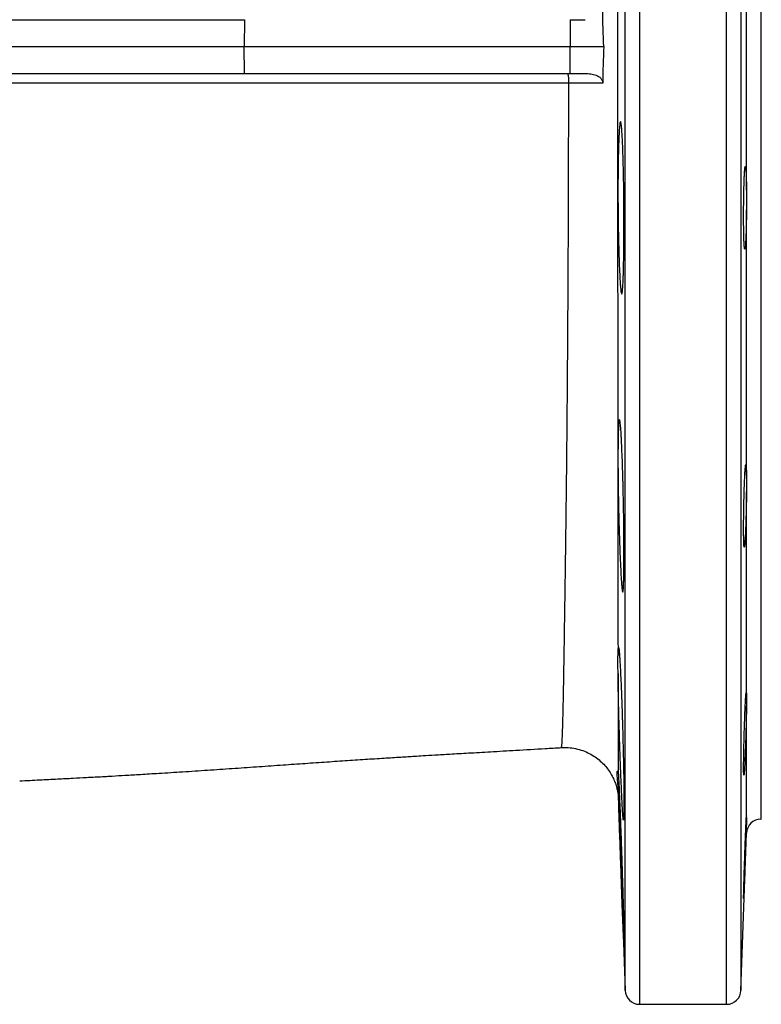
# Model space of a CAD drawing. Header units: millimetres. Extents: x 2318 to 4555, y 961 to 6343.
# Tile 5 of 15: x 4142 to 4555, y 1192 to 1740. Entities that reach past the tile are written whole.
import ezdxf

# ---------------------------------------------------------------- set-up
doc = ezdxf.new("R2010")
doc.units = ezdxf.units.MM
doc.header["$LTSCALE"] = 2

msp = doc.modelspace()

# ---------------------------------------------------------------- linework, layer by layer
at = {"color": 8, "linetype": 'Continuous', "lineweight": 25}
for p, q in [((4486.72, 2258.11), (4486.72, 1192.16)), ((4535.27, 1192.16), (4535.27, 2258.14)), ((4478.72, 1199.88), (4478.72, 2250.44)), ((4543.26, 2250.44), (4543.26, 1199.88)), ((4554.31, 2155.16), (4554.31, 1295.16)), ((4546.32, 1287.44), (4546.32, 1294.8))]:
    msp.add_line(p, q, dxfattribs=at)
at = {"color": 7, "linetype": 'Continuous', "lineweight": 25}
for p, q in [((4554.59, 1295.16), (4554.59, 2155.16)), ((4546.32, 1645.24), (4546.32, 1805.08)), ((3703.49, 1740.16), (4266.89, 1740.16)), ((4266.89, 1740.16), (4266.65, 1725.16)), ((4448.13, 1740.16), (4448.06, 1725.16)), ((4448.13, 1740.16), (4456.54, 1740.16)), ((3704.1, 1725.16), (4266.65, 1725.16)), ((4266.89, 1710.16), (4266.65, 1725.16)), ((4448.13, 1710.16), (4448.06, 1725.16)), ((4448.06, 1725.16), (4466.89, 1725.16)), ((3703.49, 1710.16), (4266.89, 1710.16)), ((4448.13, 1710.16), (4456.54, 1710.16)), ((4546.32, 1486.63), (4546.32, 1634.3)), ((4546.32, 1364.33), (4546.32, 1477.36)), ((4546.32, 1296.97), (4546.32, 1358.14)), ((4475.01, 1306.24), (4478.72, 1199.88)), ((4546.32, 1296.97), (4546.33, 1296.84)), ((4554.31, 1295.16), (4554.59, 1295.16)), ((4543.26, 1199.88), (4546.32, 1287.44)), ((4486.72, 1192.16), (4535.27, 1192.16))]:
    msp.add_line(p, q, dxfattribs=at)
for centre, radius, start, end in [((4432.89, 1706.11), 14.52, 354.9723, 16.1822), ((4554.31, 1287.16), 8, 90, 178), ((4486.72, 1200.16), 8, 182, 270), ((4535.27, 1200.16), 8, 270, 358)]:
    msp.add_arc(centre, radius, start, end, dxfattribs=at)
for points, knots in [([(4474.79, 2063.84), (4474.79, 2061.41), (4474.79, 2058.92), (4474.78, 2053.85), (4474.78, 2051.27), (4474.77, 2043.4), (4474.76, 2037.99), (4474.74, 2021.26), (4474.73, 2009.46), (4474.71, 1990.79), (4474.71, 1984.41), (4474.7, 1971.33), (4474.69, 1964.61), (4474.68, 1954.28), (4474.68, 1950.79), (4474.67, 1943.76), (4474.67, 1940.22), (4474.66, 1929.53), (4474.65, 1922.3), (4474.64, 1911.32), (4474.64, 1907.63), (4474.63, 1900.21), (4474.63, 1896.47), (4474.62, 1885.19), (4474.61, 1877.59), (4474.6, 1862.2), (4474.59, 1854.41), (4474.59, 1842.6), (4474.58, 1838.64), (4474.58, 1830.68), (4474.58, 1826.67), (4474.57, 1806.55), (4474.56, 1790.32), (4474.55, 1765.79), (4474.55, 1757.59), (4474.55, 1745.23), (4474.55, 1741.1), (4474.55, 1732.85), (4474.55, 1728.73), (4474.55, 1708.18), (4474.55, 1691.87), (4474.56, 1659.49), (4474.57, 1643.42), (4474.58, 1619.5), (4474.58, 1611.56), (4474.59, 1599.69), (4474.59, 1595.74), (4474.6, 1587.89), (4474.6, 1584), (4474.61, 1572.39), (4474.62, 1564.77), (4474.63, 1553.48), (4474.63, 1549.75), (4474.64, 1542.34), (4474.64, 1538.66), (4474.66, 1520.44), (4474.67, 1506.31), (4474.69, 1485.82), (4474.7, 1479.1), (4474.7, 1469.2), (4474.71, 1465.93), (4474.71, 1459.49), (4474.72, 1456.31), (4474.73, 1440.65), (4474.74, 1428.82), (4474.77, 1406.59), (4474.78, 1396.18), (4474.79, 1386.48)], [0, 0, 0, 0, 0.015625, 0.015625, 0.03125, 0.03125, 0.0625, 0.0625, 0.125, 0.125, 0.15625, 0.15625, 0.1875, 0.1875, 0.203125, 0.203125, 0.21875, 0.21875, 0.25, 0.25, 0.265625, 0.265625, 0.28125, 0.28125, 0.3125, 0.3125, 0.34375, 0.34375, 0.359375, 0.359375, 0.375, 0.375, 0.4375, 0.4375, 0.46875, 0.46875, 0.484375, 0.484375, 0.5, 0.5, 0.5625, 0.5625, 0.625, 0.625, 0.65625, 0.65625, 0.671875, 0.671875, 0.6875, 0.6875, 0.71875, 0.71875, 0.734375, 0.734375, 0.75, 0.75, 0.8125, 0.8125, 0.84375, 0.84375, 0.859375, 0.859375, 0.875, 0.875, 0.9375, 0.9375, 1, 1, 1, 1]), ([(4266.65, 1725.16), (4296.02, 1725.16), (4325.93, 1725.16), (4371.34, 1725.16), (4386.58, 1725.16), (4417.23, 1725.16), (4432.63, 1725.16), (4448.06, 1725.16)], [0, 0, 0, 0, 0.1393842, 0.1393842, 0.2090763, 0.2090763, 0.2787684, 0.2787684, 0.2787684, 0.2787684]), ([(4266.89, 1710.16), (4296.24, 1710.16), (4326.13, 1710.16), (4371.49, 1710.16), (4386.72, 1710.16), (4417.33, 1710.16), (4432.72, 1710.16), (4448.13, 1710.16)], [0, 0, 0, 0, 0.1393842, 0.1393842, 0.2090763, 0.2090763, 0.2787684, 0.2787684, 0.2787684, 0.2787684]), ([(4456.54, 1710.16), (4457.57, 1710.16), (4458.59, 1710.11), (4460.1, 1709.91), (4460.6, 1709.82), (4461.6, 1709.58), (4462.09, 1709.43), (4463.54, 1708.85), (4464.45, 1708.32), (4465.33, 1707.36), (4465.49, 1707.16), (4465.78, 1706.73), (4465.91, 1706.5), (4466.11, 1706.02), (4466.19, 1705.77), (4466.3, 1705.27), (4466.32, 1705.01), (4466.32, 1704.75)], [0, 0, 0, 0, 0.25, 0.25, 0.375, 0.375, 0.5, 0.5, 0.75, 0.75, 0.8125, 0.8125, 0.875, 0.875, 0.9375, 0.9375, 1, 1, 1, 1]), ([(4447.35, 1704.84), (4435.3, 1704.84), (4423.3, 1704.84), (4405.37, 1704.84), (4399.41, 1704.84), (4387.51, 1704.83), (4381.57, 1704.83), (4363.81, 1704.83), (4352.02, 1704.83), (4334.4, 1704.83), (4328.54, 1704.83), (4316.84, 1704.83), (4311.01, 1704.82), (4281.97, 1704.82), (4259.02, 1704.82), (4224.85, 1704.81), (4213.5, 1704.81), (4190.87, 1704.8), (4179.58, 1704.8), (4157.1, 1704.79), (4145.9, 1704.79), (4123.61, 1704.78), (4112.51, 1704.78), (4090.48, 1704.77), (4079.54, 1704.77), (4057.85, 1704.76), (4047.12, 1704.76), (4025.93, 1704.75), (4015.47, 1704.75), (3994.83, 1704.74), (3984.65, 1704.74), (3954.54, 1704.73), (3935.04, 1704.72), (3916.14, 1704.71)], [0, 0, 0, 0, 0.0625, 0.0625, 0.09375, 0.09375, 0.125, 0.125, 0.1875, 0.1875, 0.21875, 0.21875, 0.25, 0.25, 0.375, 0.375, 0.4375, 0.4375, 0.5, 0.5, 0.5625, 0.5625, 0.625, 0.625, 0.6875, 0.6875, 0.75, 0.75, 0.8125, 0.8125, 0.875, 0.875, 1, 1, 1, 1]), ([(4466.32, 1704.75), (4465.08, 1704.76), (4463.72, 1704.77), (4460.81, 1704.8), (4459.28, 1704.8), (4456.88, 1704.82), (4456.06, 1704.82), (4454.38, 1704.83), (4453.52, 1704.83), (4450.92, 1704.84), (4449.15, 1704.84), (4447.35, 1704.84)], [0, 0, 0, 0, 0.25, 0.25, 0.5, 0.5, 0.625, 0.625, 0.75, 0.75, 1, 1, 1, 1]), ([(4475.57, 1601.56), (4475.47, 1603.81), (4475.38, 1606.24), (4475.26, 1610.15), (4475.22, 1611.49), (4475.15, 1614.27), (4475.11, 1615.72), (4475.01, 1620.08), (4474.95, 1623.08), (4474.9, 1626.92), (4474.88, 1627.7), (4474.86, 1629.26), (4474.85, 1630.05), (4474.83, 1632.41), (4474.81, 1633.98), (4474.78, 1638.68), (4474.77, 1641.79), (4474.77, 1645.66), (4474.77, 1646.44), (4474.77, 1647.97), (4474.77, 1648.73), (4474.78, 1650.98), (4474.8, 1653.93), (4474.83, 1656.75), (4474.86, 1658.83), (4474.87, 1659.51), (4474.89, 1660.87), (4474.9, 1661.54), (4474.96, 1664.81), (4475.01, 1667.23), (4475.11, 1670.54), (4475.15, 1671.59), (4475.21, 1673.09), (4475.23, 1673.58), (4475.27, 1674.52), (4475.29, 1674.97), (4475.39, 1677.14), (4475.48, 1678.6), (4475.63, 1680.4), (4475.68, 1680.93), (4475.78, 1681.84), (4475.83, 1682.22), (4475.99, 1683.12), (4476.1, 1683.42), (4476.26, 1683.41), (4476.32, 1683.33), (4476.42, 1683.02), (4476.48, 1682.78), (4476.59, 1682.17), (4476.64, 1681.78), (4476.75, 1680.86), (4476.8, 1680.33), (4476.96, 1678.51), (4477.06, 1677.03), (4477.21, 1674.41), (4477.25, 1673.47), (4477.35, 1671.45), (4477.39, 1670.39), (4477.52, 1667.06), (4477.6, 1664.64), (4477.71, 1660.71), (4477.74, 1659.34), (4477.81, 1656.56), (4477.87, 1653.73), (4477.92, 1650.78), (4477.95, 1648.53), (4477.96, 1647.77), (4477.98, 1646.24), (4477.99, 1645.46), (4478.04, 1641.59), (4478.07, 1638.47), (4478.1, 1633.77), (4478.11, 1632.2), (4478.11, 1629.85), (4478.12, 1629.06), (4478.12, 1627.5), (4478.12, 1626.72), (4478.12, 1622.87), (4478.11, 1619.88), (4478.08, 1616.25), (4478.08, 1615.53), (4478.07, 1614.1), (4478.06, 1613.4), (4478.04, 1611.31), (4478.02, 1609.97), (4477.96, 1606.07), (4477.92, 1603.65), (4477.83, 1600.3), (4477.8, 1599.24), (4477.74, 1597.25), (4477.7, 1596.32), (4477.63, 1594.59), (4477.59, 1593.79), (4477.51, 1592.31), (4477.47, 1591.63), (4477.34, 1589.83), (4477.25, 1588.93), (4477.11, 1588.02), (4477.06, 1587.79), (4476.95, 1587.49), (4476.9, 1587.41), (4476.74, 1587.42), (4476.64, 1587.73), (4476.47, 1588.66), (4476.42, 1589.05), (4476.31, 1589.97), (4476.25, 1590.5), (4476.14, 1591.7), (4476.09, 1592.37), (4475.98, 1593.85), (4475.93, 1594.67), (4475.77, 1597.31), (4475.67, 1599.32), (4475.57, 1601.56)], [0, 0, 0, 0, 0.03125, 0.03125, 0.046875, 0.046875, 0.0625, 0.0625, 0.09375, 0.09375, 0.101562, 0.101562, 0.109375, 0.109375, 0.125, 0.125, 0.15625, 0.15625, 0.164062, 0.164062, 0.171875, 0.171875, 0.1875, 0.203125, 0.203125, 0.210937, 0.210937, 0.21875, 0.21875, 0.25, 0.25, 0.265625, 0.265625, 0.273437, 0.273437, 0.28125, 0.28125, 0.3125, 0.3125, 0.328125, 0.328125, 0.34375, 0.34375, 0.375, 0.375, 0.390625, 0.390625, 0.40625, 0.40625, 0.421875, 0.421875, 0.4375, 0.4375, 0.46875, 0.46875, 0.484375, 0.484375, 0.5, 0.5, 0.53125, 0.53125, 0.546875, 0.546875, 0.5625, 0.578125, 0.578125, 0.585937, 0.585937, 0.59375, 0.59375, 0.625, 0.625, 0.640625, 0.640625, 0.648437, 0.648437, 0.65625, 0.65625, 0.6875, 0.6875, 0.695312, 0.695312, 0.703125, 0.703125, 0.71875, 0.71875, 0.75, 0.75, 0.765625, 0.765625, 0.78125, 0.78125, 0.796875, 0.796875, 0.8125, 0.8125, 0.84375, 0.84375, 0.859375, 0.859375, 0.875, 0.875, 0.90625, 0.90625, 0.921875, 0.921875, 0.9375, 0.9375, 0.953125, 0.953125, 0.96875, 0.96875, 1, 1, 1, 1]), ([(4546.32, 1634.3), (4546.31, 1632.9), (4546.29, 1631.53), (4546.26, 1629.51), (4546.25, 1628.85), (4546.22, 1627.53), (4546.21, 1626.87), (4546.17, 1624.95), (4546.13, 1623.74), (4546.08, 1622.02), (4546.06, 1621.46), (4546.02, 1620.38), (4546, 1619.86), (4545.94, 1618.36), (4545.9, 1617.46), (4545.83, 1616.26), (4545.81, 1615.89), (4545.76, 1615.18), (4545.74, 1614.86), (4545.67, 1613.98), (4545.62, 1613.51), (4545.52, 1612.81), (4545.47, 1612.58), (4545.38, 1612.38), (4545.33, 1612.4), (4545.26, 1612.62), (4545.24, 1612.73), (4545.19, 1613), (4545.17, 1613.17), (4545.11, 1613.76), (4545.07, 1614.27), (4545.02, 1615.21), (4545, 1615.56), (4544.96, 1616.29), (4544.95, 1616.69), (4544.9, 1617.94), (4544.87, 1618.88), (4544.82, 1620.94), (4544.8, 1622.05), (4544.78, 1623.81), (4544.77, 1624.41), (4544.76, 1625.65), (4544.75, 1626.29), (4544.74, 1628.24), (4544.74, 1629.56), (4544.74, 1631.6), (4544.74, 1632.28), (4544.74, 1633.67), (4544.75, 1634.37), (4544.76, 1636.46), (4544.77, 1637.84), (4544.8, 1639.88), (4544.81, 1640.56), (4544.83, 1641.91), (4544.84, 1642.58), (4544.87, 1644.54), (4544.9, 1645.79), (4544.96, 1648.19), (4545, 1649.34), (4545.07, 1651.44), (4545.11, 1652.41), (4545.17, 1653.72), (4545.19, 1654.14), (4545.24, 1654.91), (4545.26, 1655.27), (4545.33, 1656.27), (4545.38, 1656.82), (4545.45, 1657.47), (4545.47, 1657.66), (4545.52, 1657.98), (4545.54, 1658.1), (4545.62, 1658.39), (4545.66, 1658.46), (4545.74, 1658.37), (4545.76, 1658.3), (4545.81, 1658.12), (4545.83, 1658), (4545.9, 1657.54), (4545.94, 1657.11), (4546.02, 1656), (4546.06, 1655.35), (4546.11, 1654.2), (4546.13, 1653.79), (4546.16, 1652.92), (4546.18, 1652.46), (4546.22, 1651.01), (4546.25, 1649.96), (4546.28, 1648.27), (4546.29, 1647.69), (4546.31, 1646.49), (4546.31, 1645.87), (4546.32, 1645.24)], [0, 0, 0, 0, 0.03125, 0.03125, 0.046875, 0.046875, 0.0625, 0.0625, 0.09375, 0.09375, 0.109375, 0.109375, 0.125, 0.125, 0.15625, 0.15625, 0.171875, 0.171875, 0.1875, 0.1875, 0.21875, 0.21875, 0.25, 0.25, 0.28125, 0.28125, 0.296875, 0.296875, 0.3125, 0.3125, 0.34375, 0.34375, 0.359375, 0.359375, 0.375, 0.375, 0.40625, 0.40625, 0.4375, 0.4375, 0.453125, 0.453125, 0.46875, 0.46875, 0.5, 0.5, 0.515625, 0.515625, 0.53125, 0.53125, 0.5625, 0.5625, 0.578125, 0.578125, 0.59375, 0.59375, 0.625, 0.625, 0.65625, 0.65625, 0.6875, 0.6875, 0.703125, 0.703125, 0.71875, 0.71875, 0.75, 0.75, 0.765625, 0.765625, 0.78125, 0.78125, 0.8125, 0.8125, 0.828125, 0.828125, 0.84375, 0.84375, 0.875, 0.875, 0.90625, 0.90625, 0.921875, 0.921875, 0.9375, 0.9375, 0.96875, 0.96875, 0.984375, 0.984375, 1, 1, 1, 1]), ([(4546.32, 1645.24), (4546.33, 1644.38), (4546.34, 1643.51), (4546.37, 1641.73), (4546.38, 1640.83), (4546.38, 1638.99), (4546.37, 1638.05), (4546.34, 1636.17), (4546.33, 1635.24), (4546.32, 1634.3)], [0, 0, 0, 0, 0.25, 0.25, 0.5, 0.5, 0.75, 0.75, 1, 1, 1, 1]), ([(4476.2, 1435.77), (4476.09, 1438.02), (4475.98, 1440.45), (4475.82, 1444.36), (4475.77, 1445.7), (4475.67, 1448.49), (4475.62, 1449.93), (4475.47, 1454.29), (4475.38, 1457.29), (4475.28, 1461.13), (4475.26, 1461.91), (4475.22, 1463.47), (4475.2, 1464.26), (4475.14, 1466.62), (4475.11, 1468.19), (4475.01, 1472.89), (4474.95, 1476), (4474.89, 1479.87), (4474.88, 1480.64), (4474.86, 1482.17), (4474.85, 1482.93), (4474.83, 1485.19), (4474.8, 1488.13), (4474.78, 1490.96), (4474.77, 1493.03), (4474.77, 1493.72), (4474.77, 1495.07), (4474.77, 1495.74), (4474.77, 1499.02), (4474.78, 1501.43), (4474.82, 1504.74), (4474.83, 1505.79), (4474.86, 1507.29), (4474.87, 1507.78), (4474.89, 1508.71), (4474.9, 1509.16), (4474.96, 1511.33), (4475.01, 1512.8), (4475.12, 1514.59), (4475.15, 1515.12), (4475.23, 1516.03), (4475.27, 1516.4), (4475.39, 1517.3), (4475.48, 1517.61), (4475.63, 1517.59), (4475.68, 1517.51), (4475.78, 1517.19), (4475.83, 1516.96), (4475.94, 1516.34), (4475.99, 1515.95), (4476.1, 1515.03), (4476.15, 1514.49), (4476.32, 1512.67), (4476.43, 1511.19), (4476.59, 1508.57), (4476.64, 1507.62), (4476.75, 1505.61), (4476.8, 1504.55), (4476.96, 1501.22), (4477.06, 1498.8), (4477.21, 1494.86), (4477.26, 1493.49), (4477.35, 1490.71), (4477.39, 1489.3), (4477.48, 1486.41), (4477.52, 1484.93), (4477.58, 1482.68), (4477.6, 1481.92), (4477.63, 1480.39), (4477.65, 1479.61), (4477.74, 1475.73), (4477.81, 1472.62), (4477.89, 1467.92), (4477.92, 1466.36), (4477.95, 1464), (4477.96, 1463.21), (4477.99, 1461.65), (4478, 1460.87), (4478.04, 1457.02), (4478.07, 1454.03), (4478.1, 1450.41), (4478.1, 1449.69), (4478.11, 1448.26), (4478.11, 1447.55), (4478.12, 1445.47), (4478.12, 1444.12), (4478.12, 1440.23), (4478.11, 1437.81), (4478.08, 1435.02), (4478.08, 1434.47), (4478.07, 1433.41), (4478.06, 1432.9), (4478.04, 1431.41), (4478.02, 1430.49), (4477.98, 1428.76), (4477.96, 1427.95), (4477.91, 1426.48), (4477.89, 1425.8), (4477.8, 1424), (4477.74, 1423.1), (4477.63, 1422.2), (4477.59, 1421.97), (4477.51, 1421.66), (4477.47, 1421.59), (4477.34, 1421.6), (4477.25, 1421.92), (4477.1, 1422.85), (4477.05, 1423.24), (4476.95, 1424.16), (4476.9, 1424.69), (4476.8, 1425.9), (4476.74, 1426.57), (4476.64, 1428.05), (4476.58, 1428.87), (4476.42, 1431.51), (4476.31, 1433.52), (4476.2, 1435.77)], [0, 0, 0, 0, 0.03125, 0.03125, 0.046875, 0.046875, 0.0625, 0.0625, 0.09375, 0.09375, 0.101562, 0.101562, 0.109375, 0.109375, 0.125, 0.125, 0.15625, 0.15625, 0.164062, 0.164062, 0.171875, 0.171875, 0.1875, 0.203125, 0.203125, 0.210937, 0.210937, 0.21875, 0.21875, 0.25, 0.25, 0.265625, 0.265625, 0.273437, 0.273437, 0.28125, 0.28125, 0.3125, 0.3125, 0.328125, 0.328125, 0.34375, 0.34375, 0.375, 0.375, 0.390625, 0.390625, 0.40625, 0.40625, 0.421875, 0.421875, 0.4375, 0.4375, 0.46875, 0.46875, 0.484375, 0.484375, 0.5, 0.5, 0.53125, 0.53125, 0.546875, 0.546875, 0.5625, 0.5625, 0.578125, 0.578125, 0.585937, 0.585937, 0.59375, 0.59375, 0.625, 0.625, 0.640625, 0.640625, 0.648437, 0.648437, 0.65625, 0.65625, 0.6875, 0.6875, 0.695312, 0.695312, 0.703125, 0.703125, 0.71875, 0.71875, 0.75, 0.75, 0.757812, 0.757812, 0.765625, 0.765625, 0.78125, 0.78125, 0.796875, 0.796875, 0.8125, 0.8125, 0.84375, 0.84375, 0.859375, 0.859375, 0.875, 0.875, 0.90625, 0.90625, 0.921875, 0.921875, 0.9375, 0.9375, 0.953125, 0.953125, 0.96875, 0.96875, 1, 1, 1, 1]), ([(4546.32, 1477.36), (4546.31, 1476.04), (4546.29, 1474.7), (4546.26, 1472.65), (4546.25, 1471.97), (4546.22, 1470.58), (4546.21, 1469.88), (4546.17, 1467.79), (4546.13, 1466.41), (4546.08, 1464.38), (4546.06, 1463.71), (4546.02, 1462.37), (4546, 1461.71), (4545.94, 1459.77), (4545.9, 1458.54), (4545.83, 1456.78), (4545.81, 1456.21), (4545.76, 1455.1), (4545.74, 1454.56), (4545.67, 1453.03), (4545.62, 1452.1), (4545.52, 1450.42), (4545.47, 1449.68), (4545.38, 1448.43), (4545.33, 1447.92), (4545.26, 1447.34), (4545.24, 1447.17), (4545.19, 1446.9), (4545.17, 1446.79), (4545.11, 1446.58), (4545.07, 1446.56), (4545.02, 1446.72), (4545, 1446.8), (4544.96, 1447.03), (4544.95, 1447.18), (4544.9, 1447.7), (4544.87, 1448.17), (4544.82, 1449.36), (4544.8, 1450.06), (4544.78, 1451.27), (4544.77, 1451.69), (4544.76, 1452.6), (4544.75, 1453.08), (4544.74, 1454.58), (4544.74, 1455.66), (4544.74, 1457.38), (4544.74, 1457.98), (4544.74, 1459.2), (4544.75, 1459.83), (4544.76, 1461.75), (4544.77, 1463.06), (4544.8, 1465.09), (4544.81, 1465.77), (4544.83, 1467.15), (4544.84, 1467.85), (4544.87, 1469.93), (4544.9, 1471.31), (4544.96, 1474.06), (4545, 1475.43), (4545.07, 1478.07), (4545.11, 1479.34), (4545.17, 1481.17), (4545.19, 1481.77), (4545.24, 1482.93), (4545.26, 1483.49), (4545.33, 1485.1), (4545.38, 1486.1), (4545.45, 1487.46), (4545.47, 1487.9), (4545.52, 1488.71), (4545.54, 1489.08), (4545.62, 1490.13), (4545.66, 1490.72), (4545.74, 1491.44), (4545.76, 1491.65), (4545.81, 1492.01), (4545.83, 1492.15), (4545.9, 1492.5), (4545.94, 1492.61), (4546.02, 1492.58), (4546.06, 1492.43), (4546.11, 1492.04), (4546.13, 1491.87), (4546.16, 1491.48), (4546.18, 1491.26), (4546.22, 1490.49), (4546.25, 1489.87), (4546.28, 1488.78), (4546.29, 1488.39), (4546.31, 1487.55), (4546.31, 1487.1), (4546.32, 1486.63)], [0, 0, 0, 0, 0.03125, 0.03125, 0.046875, 0.046875, 0.0625, 0.0625, 0.09375, 0.09375, 0.109375, 0.109375, 0.125, 0.125, 0.15625, 0.15625, 0.171875, 0.171875, 0.1875, 0.1875, 0.21875, 0.21875, 0.25, 0.25, 0.28125, 0.28125, 0.296875, 0.296875, 0.3125, 0.3125, 0.34375, 0.34375, 0.359375, 0.359375, 0.375, 0.375, 0.40625, 0.40625, 0.4375, 0.4375, 0.453125, 0.453125, 0.46875, 0.46875, 0.5, 0.5, 0.515625, 0.515625, 0.53125, 0.53125, 0.5625, 0.5625, 0.578125, 0.578125, 0.59375, 0.59375, 0.625, 0.625, 0.65625, 0.65625, 0.6875, 0.6875, 0.703125, 0.703125, 0.71875, 0.71875, 0.75, 0.75, 0.765625, 0.765625, 0.78125, 0.78125, 0.8125, 0.8125, 0.828125, 0.828125, 0.84375, 0.84375, 0.875, 0.875, 0.90625, 0.90625, 0.921875, 0.921875, 0.9375, 0.9375, 0.96875, 0.96875, 0.984375, 0.984375, 1, 1, 1, 1]), ([(4546.32, 1486.63), (4546.33, 1485.99), (4546.34, 1485.32), (4546.37, 1483.91), (4546.38, 1483.17), (4546.38, 1481.61), (4546.37, 1480.8), (4546.34, 1479.11), (4546.33, 1478.25), (4546.32, 1477.36)], [0, 0, 0, 0, 0.25, 0.25, 0.5, 0.5, 0.75, 0.75, 1, 1, 1, 1]), ([(4474.81, 1376.21), (4474.78, 1378.37), (4474.75, 1380.31), (4474.75, 1382.88), (4474.76, 1383.68), (4474.77, 1385.17), (4474.78, 1385.86), (4474.79, 1386.48)], [0, 0, 0, 0, 0.5, 0.5, 0.75, 0.75, 1, 1, 1, 1]), ([(4474.79, 1386.48), (4474.8, 1387.08), (4474.81, 1387.62), (4474.84, 1388.59), (4474.86, 1389), (4474.92, 1390.04), (4474.97, 1390.46), (4475.06, 1390.69), (4475.09, 1390.7), (4475.15, 1390.58), (4475.19, 1390.46), (4475.3, 1389.87), (4475.38, 1389.22), (4475.49, 1388.06), (4475.51, 1387.81), (4475.56, 1387.29), (4475.58, 1387.01), (4475.65, 1386.12), (4475.69, 1385.48), (4475.84, 1383.36), (4475.93, 1381.71), (4476.14, 1377.94), (4476.24, 1375.87), (4476.4, 1372.49), (4476.45, 1371.33), (4476.55, 1368.9), (4476.6, 1367.64), (4476.75, 1363.77), (4476.85, 1361.09), (4477, 1356.91), (4477.04, 1355.5), (4477.12, 1353.33), (4477.14, 1352.6), (4477.18, 1351.15), (4477.21, 1350.42), (4477.32, 1346.76), (4477.4, 1343.83), (4477.52, 1339.41), (4477.56, 1337.93), (4477.63, 1334.98), (4477.66, 1333.52), (4477.76, 1329.21), (4477.82, 1326.41), (4477.9, 1322.34), (4477.92, 1320.99), (4477.97, 1318.39), (4477.99, 1317.13), (4478.04, 1313.47), (4478.07, 1311.18), (4478.09, 1308.53), (4478.1, 1308.01), (4478.1, 1307), (4478.11, 1306.51), (4478.11, 1305.08), (4478.12, 1303.28), (4478.12, 1301.71), (4478.11, 1300.25), (4478.11, 1299.57), (4478.08, 1297.73), (4478.06, 1296.77), (4478.01, 1295.72), (4477.99, 1295.43), (4477.95, 1294.99), (4477.93, 1294.84), (4477.86, 1294.59), (4477.8, 1294.7), (4477.71, 1295.26), (4477.68, 1295.52), (4477.62, 1296.01), (4477.61, 1296.19), (4477.57, 1296.58), (4477.55, 1296.79), (4477.46, 1297.93), (4477.38, 1299.09), (4477.25, 1301.2), (4477.2, 1301.97), (4477.11, 1303.62), (4477.01, 1305.39), (4476.92, 1307.36), (4476.82, 1309.45), (4476.77, 1310.54), (4476.62, 1313.91), (4476.52, 1316.32), (4476.39, 1319.52), (4476.36, 1320.17), (4476.31, 1321.49), (4476.28, 1322.17), (4476.21, 1324.2), (4476.15, 1325.57), (4476, 1329.74), (4475.9, 1332.59), (4475.76, 1336.99), (4475.71, 1338.47), (4475.61, 1341.43), (4475.57, 1342.9), (4475.44, 1347.31), (4475.35, 1350.23), (4475.24, 1354.58), (4475.2, 1356.02), (4475.13, 1358.83), (4475.07, 1361.58), (4475.01, 1364.23), (4474.97, 1366.18), (4474.96, 1366.82), (4474.93, 1368.09), (4474.92, 1368.73), (4474.86, 1371.81), (4474.83, 1374.1), (4474.81, 1376.21)], [0, 0, 0, 0, 0.015625, 0.015625, 0.03125, 0.03125, 0.0625, 0.0625, 0.078125, 0.078125, 0.09375, 0.09375, 0.125, 0.125, 0.132813, 0.132813, 0.140625, 0.140625, 0.15625, 0.15625, 0.1875, 0.1875, 0.21875, 0.21875, 0.234375, 0.234375, 0.25, 0.25, 0.28125, 0.28125, 0.296875, 0.296875, 0.304688, 0.304688, 0.3125, 0.3125, 0.34375, 0.34375, 0.359375, 0.359375, 0.375, 0.375, 0.40625, 0.40625, 0.421875, 0.421875, 0.4375, 0.4375, 0.46875, 0.46875, 0.476563, 0.476563, 0.484375, 0.484375, 0.5, 0.515625, 0.515625, 0.53125, 0.53125, 0.5625, 0.5625, 0.578125, 0.578125, 0.59375, 0.59375, 0.625, 0.625, 0.640625, 0.640625, 0.648438, 0.648438, 0.65625, 0.65625, 0.6875, 0.6875, 0.703125, 0.703125, 0.71875, 0.734375, 0.734375, 0.75, 0.75, 0.78125, 0.78125, 0.789063, 0.789063, 0.796875, 0.796875, 0.8125, 0.8125, 0.84375, 0.84375, 0.859375, 0.859375, 0.875, 0.875, 0.90625, 0.90625, 0.921875, 0.921875, 0.9375, 0.953125, 0.953125, 0.960938, 0.960938, 0.96875, 0.96875, 1, 1, 1, 1]), ([(4474.81, 1376.21), (4474.81, 1374.66), (4474.81, 1373.13), (4474.82, 1370.11), (4474.82, 1368.62), (4474.83, 1364.23), (4474.83, 1361.4), (4474.85, 1353.2), (4474.87, 1348.14), (4474.89, 1338.85), (4474.9, 1334.62), (4474.92, 1327), (4474.93, 1323.6), (4474.94, 1320.63)], [0, 0, 0, 0, 0.0625, 0.0625, 0.125, 0.125, 0.25, 0.25, 0.5, 0.5, 0.75, 0.75, 1, 1, 1, 1]), ([(4546.32, 1358.14), (4546.31, 1357.1), (4546.29, 1356), (4546.26, 1354.24), (4546.25, 1353.63), (4546.22, 1352.39), (4546.21, 1351.75), (4546.17, 1349.8), (4546.13, 1348.47), (4546.08, 1346.44), (4546.06, 1345.75), (4546.02, 1344.37), (4546, 1343.67), (4545.94, 1341.58), (4545.9, 1340.2), (4545.83, 1338.16), (4545.81, 1337.48), (4545.76, 1336.13), (4545.74, 1335.46), (4545.67, 1333.5), (4545.62, 1332.25), (4545.52, 1329.86), (4545.47, 1328.71), (4545.38, 1326.62), (4545.33, 1325.66), (4545.26, 1324.35), (4545.24, 1323.93), (4545.19, 1323.16), (4545.17, 1322.8), (4545.11, 1321.81), (4545.07, 1321.26), (4545.02, 1320.61), (4545, 1320.42), (4544.96, 1320.11), (4544.95, 1319.99), (4544.9, 1319.71), (4544.87, 1319.64), (4544.82, 1319.77), (4544.8, 1319.96), (4544.78, 1320.43), (4544.77, 1320.61), (4544.76, 1321.04), (4544.75, 1321.29), (4544.74, 1322.12), (4544.74, 1322.79), (4544.74, 1323.94), (4544.74, 1324.35), (4544.74, 1325.22), (4544.75, 1325.69), (4544.76, 1327.14), (4544.77, 1328.19), (4544.8, 1329.88), (4544.81, 1330.46), (4544.83, 1331.67), (4544.84, 1332.29), (4544.87, 1334.18), (4544.9, 1335.47), (4544.96, 1338.15), (4545, 1339.55), (4545.07, 1342.31), (4545.11, 1343.69), (4545.17, 1345.76), (4545.19, 1346.46), (4545.24, 1347.82), (4545.26, 1348.5), (4545.33, 1350.49), (4545.38, 1351.77), (4545.45, 1353.64), (4545.47, 1354.25), (4545.52, 1355.43), (4545.54, 1356), (4545.62, 1357.66), (4545.66, 1358.68), (4545.74, 1360.1), (4545.76, 1360.55), (4545.81, 1361.39), (4545.83, 1361.78), (4545.9, 1362.89), (4545.94, 1363.52), (4546.02, 1364.56), (4546.06, 1364.95), (4546.11, 1365.36), (4546.13, 1365.47), (4546.16, 1365.62), (4546.18, 1365.67), (4546.22, 1365.7), (4546.25, 1365.6), (4546.28, 1365.27), (4546.29, 1365.12), (4546.31, 1364.78), (4546.31, 1364.57), (4546.32, 1364.33)], [0, 0, 0, 0, 0.03125, 0.03125, 0.046875, 0.046875, 0.0625, 0.0625, 0.09375, 0.09375, 0.109375, 0.109375, 0.125, 0.125, 0.15625, 0.15625, 0.171875, 0.171875, 0.1875, 0.1875, 0.21875, 0.21875, 0.25, 0.25, 0.28125, 0.28125, 0.296875, 0.296875, 0.3125, 0.3125, 0.34375, 0.34375, 0.359375, 0.359375, 0.375, 0.375, 0.40625, 0.40625, 0.4375, 0.4375, 0.453125, 0.453125, 0.46875, 0.46875, 0.5, 0.5, 0.515625, 0.515625, 0.53125, 0.53125, 0.5625, 0.5625, 0.578125, 0.578125, 0.59375, 0.59375, 0.625, 0.625, 0.65625, 0.65625, 0.6875, 0.6875, 0.703125, 0.703125, 0.71875, 0.71875, 0.75, 0.75, 0.765625, 0.765625, 0.78125, 0.78125, 0.8125, 0.8125, 0.828125, 0.828125, 0.84375, 0.84375, 0.875, 0.875, 0.90625, 0.90625, 0.921875, 0.921875, 0.9375, 0.9375, 0.96875, 0.96875, 0.984375, 0.984375, 1, 1, 1, 1]), ([(4546.32, 1364.33), (4546.33, 1364.01), (4546.34, 1363.64), (4546.37, 1362.8), (4546.38, 1362.34), (4546.38, 1361.3), (4546.37, 1360.73), (4546.34, 1359.5), (4546.33, 1358.84), (4546.32, 1358.14)], [0, 0, 0, 0, 0.25, 0.25, 0.5, 0.5, 0.75, 0.75, 1, 1, 1, 1]), ([(4141.62, 1316.51), (4145.35, 1316.69), (4152.34, 1317.05), (4162.25, 1317.55), (4170.91, 1318), (4177.91, 1318.38), (4183.34, 1318.67), (4187.31, 1318.89), (4190.5, 1319.07), (4194.67, 1319.31), (4200.67, 1319.65), (4209.31, 1320.16), (4219.99, 1320.81), (4232.48, 1321.6), (4246.09, 1322.49), (4259.74, 1323.42), (4273.21, 1324.35), (4286.27, 1325.27), (4298.87, 1326.15), (4310.92, 1326.98), (4322.57, 1327.77), (4333.71, 1328.51), (4344.03, 1329.18), (4352.02, 1329.68), (4357.68, 1330.03), (4361.81, 1330.28), (4366.79, 1330.58), (4373.37, 1330.97), (4381.78, 1331.47), (4392.09, 1332.07), (4404.35, 1332.78), (4418.59, 1333.6), (4431.78, 1334.36), (4440.25, 1334.87), (4443.27, 1335.05)], [0, 0, 0, 0, 0.049209, 0.092121, 0.128781, 0.159218, 0.178776, 0.194499, 0.20638, 0.216004, 0.242623, 0.274809, 0.312668, 0.359626, 0.408418, 0.455957, 0.502053, 0.546548, 0.58711, 0.625781, 0.662085, 0.696031, 0.727516, 0.754472, 0.765981, 0.776385, 0.789975, 0.808459, 0.831875, 0.860271, 0.8937, 0.932204, 0.975787, 1, 1, 1, 1]), ([(4443.28, 1335.04), (4443.41, 1335.05), (4445, 1335.24), (4448.03, 1335.03), (4452.21, 1334.35), (4456.1, 1333.09), (4459.64, 1331.41), (4462.82, 1329.36), (4465.61, 1327.04), (4468, 1324.51), (4470, 1321.85), (4471.6, 1319.16), (4472.84, 1316.5), (4473.73, 1313.97), (4474.33, 1311.69), (4474.68, 1309.81), (4474.86, 1308.39), (4474.94, 1307.44), (4474.98, 1306.82), (4475, 1306.43), (4475.01, 1306.3), (4475.01, 1306.24)], [0, 0, 0, 0, 0.007933, 0.095765, 0.180078, 0.261134, 0.339202, 0.414394, 0.486712, 0.556054, 0.622216, 0.684874, 0.743551, 0.797522, 0.84551, 0.884839, 0.913206, 0.934987, 0.954621, 0.978013, 1, 1, 1, 1]), ([(4474.97, 1311.51), (4474.93, 1313.16), (4474.81, 1314.62), (4474.63, 1316.52), (4474.56, 1317.11), (4474.45, 1318.2), (4474.4, 1318.7), (4474.28, 1320.04), (4474.24, 1320.72), (4474.28, 1321.67), (4474.36, 1321.94), (4474.46, 1321.99)], [0, 0, 0, 0, 0.25, 0.25, 0.375, 0.375, 0.5, 0.5, 0.75, 0.75, 1, 1, 1, 1]), ([(4474.51, 1321.95), (4474.59, 1321.92), (4474.76, 1321.86), (4474.88, 1321.06), (4474.94, 1320.63)], [0, 0, 0, 0, 0.454282, 1, 1, 1, 1]), ([(4474.94, 1320.63), (4474.96, 1320.31), (4474.99, 1319.93), (4475.04, 1319.08), (4475.07, 1318.59), (4475.15, 1316.99), (4475.22, 1315.73), (4475.32, 1313.54), (4475.36, 1312.77), (4475.44, 1311.11), (4475.47, 1310.24), (4475.6, 1307.51), (4475.68, 1305.54), (4475.81, 1302.37), (4475.85, 1301.28), (4475.95, 1299.02), (4475.99, 1297.85), (4476.13, 1294.29), (4476.22, 1291.84), (4476.36, 1288.04), (4476.41, 1286.75), (4476.5, 1284.13), (4476.55, 1282.8), (4476.69, 1278.82), (4476.78, 1276.15), (4476.91, 1272.14), (4476.96, 1270.8), (4477.05, 1268.11), (4477.09, 1266.77), (4477.21, 1262.8), (4477.29, 1260.22), (4477.41, 1256.44), (4477.44, 1255.2), (4477.52, 1252.75), (4477.55, 1251.54), (4477.65, 1248.03), (4477.71, 1245.82), (4477.79, 1242.71), (4477.82, 1241.7), (4477.87, 1239.76), (4477.89, 1238.82), (4477.96, 1236.15), (4477.99, 1234.56), (4478.04, 1232.46), (4478.05, 1231.8), (4478.07, 1230.58), (4478.08, 1230.02), (4478.11, 1228.5), (4478.12, 1227.71), (4478.12, 1226.84), (4478.12, 1226.61), (4478.11, 1226.25), (4478.11, 1226.12), (4478.09, 1225.92), (4478.07, 1226.02), (4478.03, 1226.49), (4478.02, 1226.7), (4477.98, 1227.24), (4477.96, 1227.57), (4477.9, 1228.71), (4477.86, 1229.68), (4477.78, 1231.44), (4477.75, 1232.08), (4477.69, 1233.45), (4477.66, 1234.2), (4477.57, 1236.56), (4477.5, 1238.31), (4477.35, 1242.16), (4477.19, 1246.28), (4477.02, 1250.9), (4476.85, 1255.79), (4476.76, 1258.3), (4476.57, 1263.44), (4476.48, 1266.07), (4476.29, 1271.46), (4476.2, 1274.14), (4476.01, 1279.47), (4475.92, 1282.12), (4475.74, 1287.4), (4475.66, 1289.96), (4475.49, 1294.89), (4475.41, 1297.27), (4475.3, 1300.71), (4475.27, 1301.82), (4475.2, 1303.96), (4475.17, 1304.99), (4475.08, 1307.98), (4475.02, 1309.82), (4474.97, 1311.51)], [0, 0, 0, 0, 0.015625, 0.015625, 0.03125, 0.03125, 0.0625, 0.0625, 0.078125, 0.078125, 0.09375, 0.09375, 0.125, 0.125, 0.140625, 0.140625, 0.15625, 0.15625, 0.1875, 0.1875, 0.203125, 0.203125, 0.21875, 0.21875, 0.25, 0.25, 0.265625, 0.265625, 0.28125, 0.28125, 0.3125, 0.3125, 0.328125, 0.328125, 0.34375, 0.34375, 0.375, 0.375, 0.390625, 0.390625, 0.40625, 0.40625, 0.4375, 0.4375, 0.453125, 0.453125, 0.46875, 0.46875, 0.5, 0.5, 0.515625, 0.515625, 0.53125, 0.53125, 0.5625, 0.5625, 0.578125, 0.578125, 0.59375, 0.59375, 0.625, 0.625, 0.640625, 0.640625, 0.65625, 0.65625, 0.6875, 0.6875, 0.71875, 0.75, 0.75, 0.78125, 0.78125, 0.8125, 0.8125, 0.84375, 0.84375, 0.875, 0.875, 0.90625, 0.90625, 0.9375, 0.9375, 0.953125, 0.953125, 0.96875, 0.96875, 1, 1, 1, 1]), ([(4546.32, 1294.8), (4546.31, 1294.2), (4546.29, 1293.49), (4546.26, 1292.29), (4546.25, 1291.86), (4546.22, 1290.95), (4546.21, 1290.47), (4546.17, 1288.96), (4546.13, 1287.88), (4546.08, 1286.15), (4546.06, 1285.56), (4546.02, 1284.34), (4546, 1283.7), (4545.94, 1281.79), (4545.9, 1280.47), (4545.83, 1278.45), (4545.81, 1277.77), (4545.76, 1276.38), (4545.74, 1275.68), (4545.67, 1273.6), (4545.62, 1272.23), (4545.52, 1269.48), (4545.47, 1268.1), (4545.38, 1265.48), (4545.33, 1264.21), (4545.26, 1262.38), (4545.24, 1261.78), (4545.19, 1260.62), (4545.17, 1260.06), (4545.11, 1258.45), (4545.07, 1257.46), (4545.02, 1256.09), (4545, 1255.66), (4544.96, 1254.85), (4544.95, 1254.48), (4544.9, 1253.44), (4544.87, 1252.85), (4544.82, 1251.89), (4544.8, 1251.54), (4544.78, 1251.2), (4544.77, 1251.12), (4544.76, 1251.01), (4544.75, 1250.99), (4544.74, 1251.02), (4544.74, 1251.17), (4544.74, 1251.57), (4544.74, 1251.74), (4544.74, 1252.13), (4544.75, 1252.36), (4544.76, 1253.13), (4544.77, 1253.75), (4544.8, 1254.85), (4544.81, 1255.25), (4544.83, 1256.09), (4544.84, 1256.54), (4544.87, 1257.94), (4544.9, 1258.96), (4544.96, 1261.17), (4545, 1262.36), (4545.07, 1264.84), (4545.11, 1266.12), (4545.17, 1268.12), (4545.19, 1268.8), (4545.24, 1270.17), (4545.26, 1270.85), (4545.33, 1272.91), (4545.38, 1274.3), (4545.45, 1276.38), (4545.47, 1277.08), (4545.52, 1278.45), (4545.54, 1279.13), (4545.62, 1281.13), (4545.66, 1282.43), (4545.74, 1284.33), (4545.76, 1284.95), (4545.81, 1286.15), (4545.83, 1286.73), (4545.9, 1288.42), (4545.94, 1289.48), (4546.02, 1291.44), (4546.06, 1292.31), (4546.11, 1293.47), (4546.13, 1293.83), (4546.16, 1294.49), (4546.18, 1294.8), (4546.22, 1295.64), (4546.25, 1296.07), (4546.28, 1296.55), (4546.29, 1296.68), (4546.31, 1296.87), (4546.31, 1296.94), (4546.32, 1296.97)], [0, 0, 0, 0, 0.03125, 0.03125, 0.046875, 0.046875, 0.0625, 0.0625, 0.09375, 0.09375, 0.109375, 0.109375, 0.125, 0.125, 0.15625, 0.15625, 0.171875, 0.171875, 0.1875, 0.1875, 0.21875, 0.21875, 0.25, 0.25, 0.28125, 0.28125, 0.296875, 0.296875, 0.3125, 0.3125, 0.34375, 0.34375, 0.359375, 0.359375, 0.375, 0.375, 0.40625, 0.40625, 0.4375, 0.4375, 0.453125, 0.453125, 0.46875, 0.46875, 0.5, 0.5, 0.515625, 0.515625, 0.53125, 0.53125, 0.5625, 0.5625, 0.578125, 0.578125, 0.59375, 0.59375, 0.625, 0.625, 0.65625, 0.65625, 0.6875, 0.6875, 0.703125, 0.703125, 0.71875, 0.71875, 0.75, 0.75, 0.765625, 0.765625, 0.78125, 0.78125, 0.8125, 0.8125, 0.828125, 0.828125, 0.84375, 0.84375, 0.875, 0.875, 0.90625, 0.90625, 0.921875, 0.921875, 0.9375, 0.9375, 0.96875, 0.96875, 0.984375, 0.984375, 1, 1, 1, 1]), ([(4546.36, 1296.14), (4546.36, 1296.12), (4546.37, 1295.98), (4546.34, 1295.33), (4546.32, 1294.8)], [0, 0, 0, 0, 0.162606, 1, 1, 1, 1])]:
    msp.add_open_spline(points, degree=3, knots=knots, dxfattribs=at)
for points in [[(4466.89, 1725.16), (4466.54, 1731.95), (4466.34, 1738.76), (4466.32, 1745.57)], [(4466.89, 1725.16), (4466.54, 1718.36), (4466.34, 1711.56), (4466.32, 1704.75)]]:
    msp.add_open_spline(points, degree=3, dxfattribs=at)
at = {"color": 8, "linetype": 'Continuous', "lineweight": 25}
for points, knots in [([(4443.26, 1335.22), (4443.34, 1335.33), (4443.51, 1335.58), (4443.7, 1338.64), (4443.87, 1342.43), (4444.03, 1347.19), (4444.19, 1353.29), (4444.35, 1360.72), (4444.48, 1367.01), (4444.61, 1374.02), (4444.73, 1381.74), (4444.87, 1390.13), (4445.06, 1401.73), (4445.28, 1417.27), (4445.58, 1437.96), (4445.88, 1460.84), (4446.15, 1481.68), (4446.34, 1499.33), (4446.46, 1513.16), (4446.58, 1527.43), (4446.7, 1542.23), (4446.81, 1557.52), (4446.92, 1573.32), (4447.01, 1589.44), (4447.11, 1608.27), (4447.19, 1629.9), (4447.27, 1654.48), (4447.33, 1679.49), (4447.34, 1696.38), (4447.35, 1704.84)], [0, 0, 0, 0, 0.045513, 0.09999, 0.127412, 0.154887, 0.209701, 0.237319, 0.264937, 0.293194, 0.32145, 0.349913, 0.378377, 0.432121, 0.48622, 0.541446, 0.597059, 0.625363, 0.653666, 0.682199, 0.710731, 0.739985, 0.76924, 0.79873, 0.82822, 0.870746, 0.913436, 0.956632, 1, 1, 1, 1]), ([(4474.97, 1311.51), (4474.98, 1310.58), (4474.99, 1308.72), (4475, 1307.04), (4475.01, 1306.18), (4475.01, 1306.24), (4475.01, 1306.24)], [0, 0, 0, 0, 0.3072286, 0.6151115, 0.9490328, 1, 1, 1, 1])]:
    msp.add_open_spline(points, degree=3, knots=knots, dxfattribs=at)

doc.saveas('drawing.dxf')
